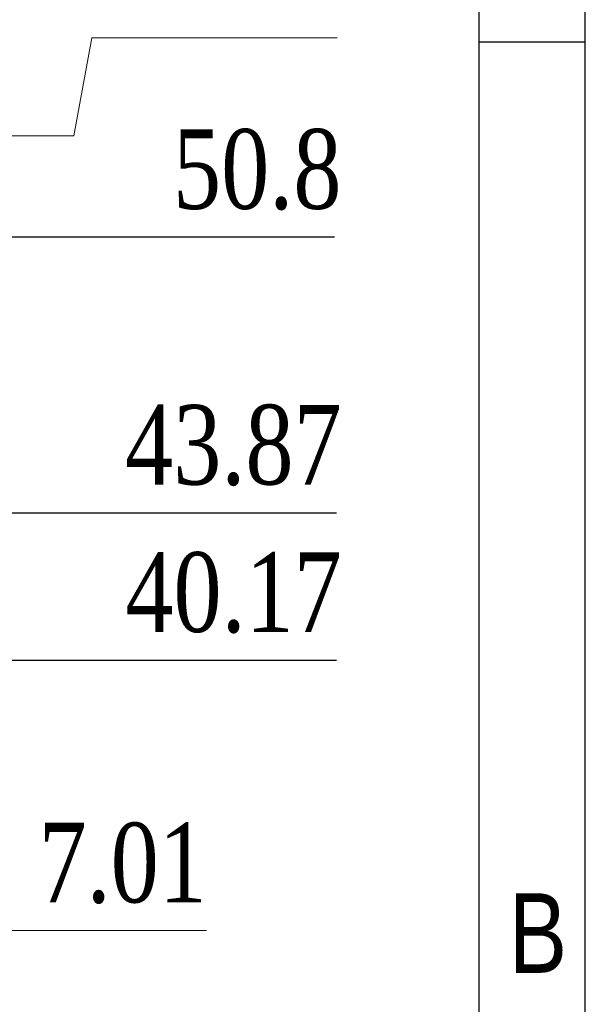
# Model space of a CAD drawing. Header units: millimetres. Extents: x 861 to 1254, y -31 to 249.
# Tile 48 of 49: x 1232 to 1253, y 142 to 179. Entities that reach past the tile are written whole.
import ezdxf
from ezdxf.enums import TextEntityAlignment as Align

# ---------------------------------------------------------------- set-up
doc = ezdxf.new("R2010")
doc.units = ezdxf.units.MM
doc.header["$LTSCALE"] = 32.67
doc.header["$PDMODE"] = 3
doc.header["$PDSIZE"] = 0.3125
doc.layers.get('0').update_dxf_attribs({"linetype": 'CONTINUOUS'})
doc.layers.get('Defpoints').update_dxf_attribs({"linetype": 'CONTINUOUS'})
doc.layers.add('尺寸標柱線', color=3, linetype='CONTINUOUS', lineweight=15)
doc.styles.get("Standard").update_dxf_attribs({"font": 'times.ttf', "width": 0.8})
doc.styles.add('TEXTSTYLE_0', font='txt', dxfattribs={"width": 0.8})
doc.dimstyles.new('ISO-25(2)', dxfattribs={"dimtxt": 3, "dimasz": 2.5, "dimexe": 1, "dimexo": 1, "dimgap": 1, "dimtad": 1, "dimlfac": 0.666667, "dimdsep": 46, "dimtxsty": 'Standard', "dimcen": 2.5, "dimclrd": 3, "dimclre": 3, "dimclrt": 2, "dimadec": 0, "dimazin": 2, "dimtfac": 1, "dimtmove": 0, "dimatfit": 3, "dimfxl": 0, "dimarcsym": 0})

# ---------------------------------------------------------------- blocks, each defined once
blk = doc.blocks.new('*D264')
at = {"layer": 'Defpoints', "color": 0}
for p in [(1218.841, 154.597), (1234.741, 154.597), (1229.356, 94.342)]:
    blk.add_point(p, dxfattribs=at)
at = {"layer": '尺寸標柱線', "color": 3, "lineweight": -2}
blk.add_line((1219.841, 154.597), (1243.502, 154.597), dxfattribs=at)
at = {"layer": '尺寸標柱線', "color": 2, "insert": (1239.622, 157.127), "char_height": 3, "attachment_point": 5}
blk.add_mtext('40.17', dxfattribs=at)
blk = doc.blocks.new('*D265')
at = {"layer": 'Defpoints', "color": 0}
for p in [(1209.896, 170.542), (1236.597, 170.542), (1229.356, 94.342)]:
    blk.add_point(p, dxfattribs=at)
at = {"layer": '尺寸標柱線', "color": 3, "lineweight": -2}
blk.add_line((1210.896, 170.542), (1243.425, 170.542), dxfattribs=at)
at = {"layer": '尺寸標柱線', "color": 2, "insert": (1240.511, 173.072), "char_height": 3, "attachment_point": 5}
blk.add_mtext('50.8', dxfattribs=at)
blk = doc.blocks.new('*D283')
at = {"layer": 'Defpoints', "color": 0}
for p in [(1183.327, 160.152), (1234.732, 160.152), (1229.356, 94.342)]:
    blk.add_point(p, dxfattribs=at)
at = {"layer": '尺寸標柱線', "color": 3, "lineweight": -2}
blk.add_line((1184.327, 160.152), (1243.493, 160.152), dxfattribs=at)
at = {"layer": '尺寸標柱線', "color": 2, "insert": (1239.613, 162.682), "char_height": 3, "attachment_point": 5}
blk.add_mtext('43.87', dxfattribs=at)

msp = doc.modelspace()

# ---------------------------------------------------------------- linework, layer by layer
at = {"color": 7, "linetype": 'Continuous', "lineweight": 30}
for p, q in [((1252.87, -27.104), (1252.87, 248.896)), ((1248.87, -23.104), (1248.87, 244.896)), ((1248.87, 177.896), (1252.87, 177.896))]:
    msp.add_line(p, q, dxfattribs=at)
at = {"layer": '尺寸標柱線', "color": 3}
for p, q in [((1233.606, 174.352), (1234.279, 178.049)), ((1234.279, 178.049), (1243.519, 178.049)), ((1229.606, 174.352), (1233.606, 174.352)), ((1221.341, 144.403), (1238.597, 144.403))]:
    msp.add_line(p, q, dxfattribs=at)

# ---------------------------------------------------------------- texts
at = {"color": 2, "linetype": 'Continuous', "lineweight": 30, "style": 'TEXTSTYLE_0', "width": 1.1}
msp.add_text('B', height=3, dxfattribs=at).set_placement((1249.986, 142.81), (1252.186, 142.81), align=Align.FIT)
at = {"layer": '尺寸標柱線', "color": 2, "insert": (1235.444, 146.933), "char_height": 3, "attachment_point": 5}
msp.add_mtext('7.01', dxfattribs=at)

# ---------------------------------------------------------------- dimensions: what is measured, and where the dimension line sits
at = {"layer": '尺寸標柱線'}
for feature_location, offset, picture, middle in [((1209.896, 170.542), (26.701, 0), '*D265', (1240.511, 173.072)), ((1183.327, 160.152), (51.406, 0), '*D283', (1239.613, 162.682)), ((1218.841, 154.597), (15.901, 0), '*D264', (1239.622, 157.127))]:
    dim = msp.add_ordinate_dim(feature_location=feature_location, offset=offset, dtype=0, origin=(1229.356, 94.342), dimstyle='ISO-25(2)', dxfattribs=at)
    dim.commit()
    dim.dimension.update_dxf_attribs({"geometry": picture, "text_midpoint": middle})

doc.saveas('drawing.dxf')
